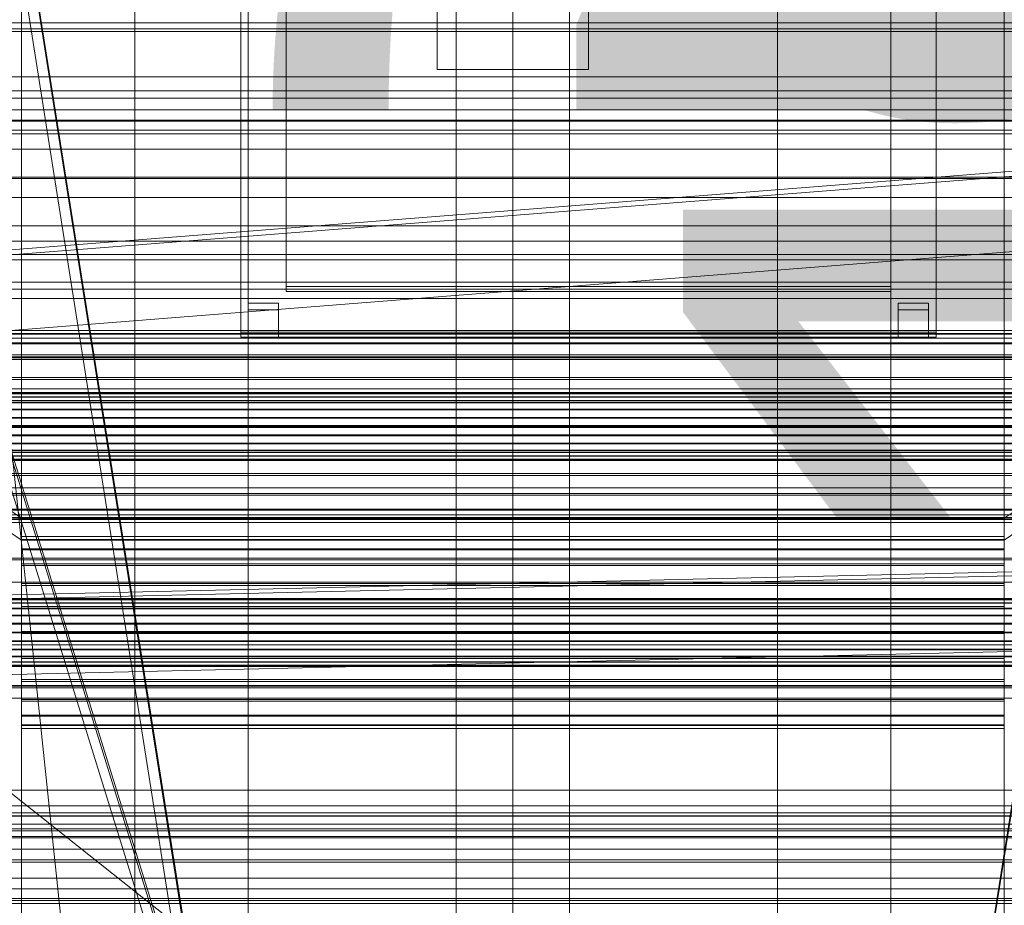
# Model space of a CAD drawing. Header units: millimetres. Extents: x -2233 to 61924, y -68080 to 6847.
# Tile 53 of 256: x -130 to 130, y -35410 to -35176. Entities that reach past the tile are written whole.
import ezdxf

# ---------------------------------------------------------------- set-up
doc = ezdxf.new("R2010")
doc.units = ezdxf.units.MM
for name, color, linetype, lineweight in [('COTAS_O', 1, 'Continuous', 0), ('COTAS_P', 1, 'Continuous', 0), ('frontal_bajante_movil', 7, 'Continuous', 0), ('frontal_briquetadora', 7, 'Continuous', 0), ('frontal_C01', 7, 'Continuous', 0), ('frontal_C02', 7, 'Continuous', 0), ('frontal_C03', 7, 'Continuous', 0), ('frontal_mix-C02', 7, 'Continuous', 0), ('frontal_secador', 7, 'Continuous', 0)]:
    doc.layers.add(name, color=color, linetype=linetype, lineweight=lineweight)
doc.dimstyles.new('R19_100', dxfattribs={"dimtxt": 250, "dimasz": 150, "dimexe": 150, "dimexo": 80, "dimgap": 100, "dimtad": 1, "dimtih": 1, "dimtoh": 1, "dimdsep": 46, "dimcen": 0.09, "dimadec": 0, "dimazin": 0, "dimtfac": 1, "dimtdec": 4, "dimtofl": 0, "dimtmove": 0, "dimatfit": 3, "dimfxl": 1, "dimtolj": 1, "dimtzin": 0, "dimarcsym": 0})

# ---------------------------------------------------------------- blocks, each defined once
blk = doc.blocks.new('DIM_R27_48')
at = {"layer": 'COTAS_P'}
for p, q in [((-1750, -34600), (-1600, -34555)), ((2600, -34600), (2450, -34555)), ((-1750, -35500), (-1750, -34600)), ((-1750, -34600), (2600, -34600)), ((-1750, -34600), (-1600, -34645)), ((2600, -34600), (2450, -34645)), ((2600, -35500), (2600, -34600))]:
    blk.add_line(p, q, dxfattribs=at)
blk.add_text('4350 P', height=250, dxfattribs=at).set_placement((425, -34500))
blk = doc.blocks.new('DIM_R27_50')
at = {"layer": 'COTAS_P'}
for p, q in [((1705.78, -34504.95), (1551.9, -34475.9)), ((-194.22, -34704.95), (1705.78, -34504.95)), ((1705.78, -34504.95), (1561.32, -34565.4)), ((1800, -35400), (1705.78, -34504.95)), ((-194.22, -34704.95), (-49.75, -34644.49)), ((-100, -35600), (-194.22, -34704.95)), ((-194.22, -34704.95), (-40.33, -34734))]:
    blk.add_line(p, q, dxfattribs=at)
blk.add_text('1910.5 P', height=250, rotation=6.009, dxfattribs=at).set_placement((745.32, -34505.49))
blk = doc.blocks.new('DIM_R27_58')
at = {"layer": 'COTAS_O'}
for p, q in [((-1480, -35300), (-1330, -35255)), ((490, -35300), (340, -35255)), ((-1480, -36000), (-1480, -35300)), ((-1480, -35300), (490, -35300)), ((-1480, -35300), (-1330, -35345)), ((490, -35300), (340, -35345)), ((490, -36000), (490, -35300))]:
    blk.add_line(p, q, dxfattribs=at)
blk.add_text('1970 O', height=250, dxfattribs=at).set_placement((-495, -35200))
blk = doc.blocks.new('DIM_R27_60')
at = {"layer": 'COTAS_O'}
for p, q in [((-1400, -35300), (-1250, -35255)), ((1400, -35300), (1250, -35255)), ((-1400, -36000), (-1400, -35300)), ((-1400, -35300), (1400, -35300)), ((-1400, -35300), (-1250, -35345)), ((1400, -35300), (1250, -35345)), ((1400, -36000), (1400, -35300))]:
    blk.add_line(p, q, dxfattribs=at)
blk.add_text('2800 O', height=250, dxfattribs=at).set_placement((0, -35200))
blk = doc.blocks.new('DIM_R27_61')
at = {"layer": 'COTAS_P'}
for p, q in [((-305, -34680), (395, -34680)), ((395, -34680), (350, -34830)), ((395, -36000), (395, -34680)), ((395, -34680), (440, -34830)), ((395, -36000), (350, -35850)), ((395, -36000), (440, -35850)), ((-305, -36000), (395, -36000))]:
    blk.add_line(p, q, dxfattribs=at)
blk.add_text('1320 P', height=250, rotation=90, dxfattribs=at).set_placement((295, -35340))
blk = doc.blocks.new('DIM_R27_62')
at = {"layer": 'COTAS_P'}
for p, q in [((-305, -35300), (-155, -35255)), ((345, -35300), (195, -35255)), ((-305, -36000), (-305, -35300)), ((-305, -35300), (345, -35300)), ((-305, -35300), (-155, -35345)), ((345, -35300), (195, -35345)), ((345, -36000), (345, -35300))]:
    blk.add_line(p, q, dxfattribs=at)
blk.add_text('650 P', height=250, dxfattribs=at).set_placement((20, -35200))

msp = doc.modelspace()

# ---------------------------------------------------------------- linework, layer by layer
at = {"layer": 'frontal_bajante_movil'}
for p, q in [((-82.939, -35460.565), (-170.939, -34903.924)), ((-168, -34903.359), (-80, -35460)), ((-168, -34904.675), (-80, -35461.315)), ((120, -35460), (208, -34903.359)), ((120, -35461.315), (208, -34904.675)), ((-72, -35129.419), (-72, -35258.837)), ((-72, -35260.153), (-72, -35130.734)), ((112, -35258.837), (112, -35129.419)), ((112, -35130.734), (112, -35260.153)), ((-60, -35138.888), (-60, -35246.737)), ((100, -35246.737), (100, -35138.888)), ((-60, -35248.052), (-60, -35140.203)), ((100, -35140.203), (100, -35248.052)), ((-170.939, -35177.54), (-82.939, -35460.565)), ((-80, -35460), (-168, -35176.975)), ((208, -35176.975), (-168, -35176.975)), ((-168, -35178.586), (208, -35178.586)), ((-80, -35461.611), (-168, -35178.586)), ((-60, -35246.737), (100, -35246.737)), ((-60, -35248.052), (-60, -35246.737)), ((100, -35248.052), (-60, -35248.052)), ((100, -35248.052), (100, -35246.737)), ((-70, -35251.165), (-70, -35258.355)), ((-62, -35251.165), (-70, -35251.165)), ((-70, -35252.919), (-70, -35251.165)), ((-62, -35258.355), (-62, -35251.165)), ((-62, -35251.165), (-62, -35252.919)), ((102, -35251.165), (102, -35258.355)), ((110, -35251.165), (102, -35251.165)), ((102, -35252.919), (102, -35251.165)), ((110, -35258.355), (110, -35251.165)), ((110, -35251.165), (110, -35252.919)), ((-70, -35252.919), (-62, -35252.919)), ((-70, -35260.109), (-70, -35252.919)), ((-62, -35252.919), (-62, -35260.109)), ((102, -35252.919), (110, -35252.919)), ((102, -35260.109), (102, -35252.919)), ((110, -35252.919), (110, -35260.109)), ((-72, -35258.837), (112, -35258.837)), ((-72, -35258.837), (-72, -35260.153)), ((-70, -35258.355), (-62, -35258.355)), ((-70, -35258.355), (-70, -35260.109)), ((-62, -35258.355), (-62, -35260.109)), ((102, -35258.355), (110, -35258.355)), ((102, -35258.355), (102, -35260.109)), ((110, -35258.355), (110, -35260.109)), ((112, -35258.837), (112, -35260.153)), ((112, -35260.153), (-72, -35260.153)), ((-62, -35260.109), (-70, -35260.109)), ((110, -35260.109), (102, -35260.109)), ((-305, -35325), (345, -35325)), ((220, -35347.232), (-180, -35347.232)), ((223, -35352.87), (-183, -35352.87)), ((-180, -35352.87), (220, -35352.87)), ((-183, -35355.689), (223, -35355.689)), ((-305, -35380), (345, -35380)), ((-305, -35386), (345, -35386)), ((-305, -35389), (345, -35389)), ((-245, -35389), (285, -35389))]:
    msp.add_line(p, q, dxfattribs=at)
at = {"layer": 'frontal_briquetadora'}
msp.add_line((-674.804, -34950), (340, -35756.525), dxfattribs=at)
at = {"layer": 'frontal_C01'}
for p, q in [((-100, -35386.852), (-100, -34985.956)), ((-70, -34985.956), (-70, -35386.852)), ((-15, -35386.852), (-15, -34985.956)), ((15, -34985.956), (15, -35386.852)), ((70, -35386.852), (70, -34985.956)), ((100, -34985.956), (100, -35386.852)), ((-100, -34991.348), (-100, -35392.244)), ((-70, -35392.244), (-70, -34991.348)), ((-15, -34991.348), (-15, -35392.244)), ((15, -35392.244), (15, -34991.348)), ((70, -34991.348), (70, -35392.244)), ((100, -35392.244), (100, -34991.348)), ((-130, -35308.031), (-130, -35045.418)), ((0, -35308.031), (0, -35045.418)), ((130, -35308.031), (130, -35045.418)), ((-130, -35051.199), (-130, -35313.812)), ((0, -35051.199), (0, -35313.812)), ((130, -35051.199), (130, -35313.812)), ((-100, -35463.692), (-100, -35062.328)), ((-70, -35062.328), (-70, -35463.692)), ((-15, -35463.692), (-15, -35062.328)), ((15, -35062.328), (15, -35463.692)), ((70, -35463.692), (70, -35062.328)), ((100, -35062.328), (100, -35463.692)), ((-100, -35067.72), (-100, -35469.085)), ((-70, -35469.085), (-70, -35067.72)), ((-15, -35067.72), (-15, -35469.085)), ((15, -35469.085), (15, -35067.72)), ((70, -35067.72), (70, -35469.085)), ((100, -35469.085), (100, -35067.72)), ((430, -35205.382), (-430, -35205.382)), ((430, -35210.382), (-430, -35210.382)), ((-130, -35308.031), (-228.298, -35241.719)), ((228.298, -35241.719), (130, -35308.031)), ((-228.298, -35247.5), (-130, -35313.812)), ((130, -35313.812), (228.298, -35247.5)), ((-311.15, -35258.389), (311.15, -35258.389)), ((430, -35260.382), (-430, -35260.382)), ((-311.15, -35259.18), (311.15, -35259.18)), ((-311.15, -35259.328), (311.15, -35259.328)), ((-311.15, -35261.649), (311.15, -35261.649)), ((-311.15, -35261.933), (311.15, -35261.933)), ((430, -35265.382), (-430, -35265.382)), ((-311.15, -35265.626), (311.15, -35265.626)), ((-311.15, -35266.029), (311.15, -35266.029)), ((-311.15, -35270.841), (311.15, -35270.841)), ((-311.15, -35271.334), (311.15, -35271.334)), ((-440, -35274.788), (440, -35274.788)), ((-440, -35275.068), (440, -35275.068)), ((-440, -35275.12), (440, -35275.12)), ((-440, -35275.943), (440, -35275.943)), ((-440, -35276.044), (440, -35276.044)), ((-440, -35277.352), (440, -35277.352)), ((311.15, -35276.939), (-311.15, -35276.939)), ((-440, -35277.495), (440, -35277.495)), ((-440, -35279.2), (440, -35279.2)), ((-440, -35279.374), (440, -35279.374)), ((-311.15, -35277.488), (311.15, -35277.488)), ((440, -35281.36), (-440, -35281.36)), ((-440, -35281.555), (440, -35281.555)), ((-440, -35283.686), (440, -35283.686)), ((-440, -35283.888), (440, -35283.888)), ((-311.15, -35283.503), (311.15, -35283.503)), ((-311.15, -35284.071), (311.15, -35284.071)), ((-440, -35286.019), (440, -35286.019)), ((-440, -35286.213), (440, -35286.213)), ((-440, -35288.199), (440, -35288.199)), ((-440, -35288.374), (440, -35288.374)), ((-440, -35290.079), (440, -35290.079)), ((-440, -35290.222), (440, -35290.222)), ((-311.15, -35290.086), (311.15, -35290.086)), ((-440, -35291.53), (440, -35291.53)), ((-440, -35291.631), (440, -35291.631)), ((-440, -35292.454), (440, -35292.454)), ((-440, -35292.506), (440, -35292.506)), ((-440, -35292.786), (440, -35292.786)), ((-311.15, -35290.635), (311.15, -35290.635)), ((-311.15, -35296.24), (311.15, -35296.24)), ((-311.15, -35296.732), (311.15, -35296.732)), ((-311.15, -35301.545), (311.15, -35301.545)), ((-311.15, -35301.947), (311.15, -35301.947)), ((-311.15, -35305.64), (311.15, -35305.64)), ((-311.15, -35305.925), (311.15, -35305.925)), ((-450, -35307.834), (450, -35307.834)), ((-311.15, -35308.246), (311.15, -35308.246)), ((-311.15, -35308.394), (311.15, -35308.394)), ((-130, -35565.195), (-130, -35308.031)), ((0, -35308.031), (-130, -35308.031)), ((0, -35565.195), (0, -35308.031)), ((130, -35308.031), (0, -35308.031)), ((130, -35565.195), (130, -35308.031)), ((-311.15, -35309.185), (311.15, -35309.185)), ((-130, -35313.812), (-130, -35312.873)), ((-130, -35312.873), (-130, -35313.665)), ((-130, -35312.873), (130, -35312.873)), ((-130, -35313.665), (-130, -35316.133)), ((-130, -35313.665), (130, -35313.665)), ((-130, -35313.812), (-130, -35570.976)), ((-130, -35313.812), (0, -35313.812)), ((-130, -35316.418), (-130, -35313.812)), ((-130, -35313.812), (130, -35313.812)), ((0, -35313.812), (0, -35570.976)), ((0, -35313.812), (130, -35313.812)), ((130, -35313.665), (130, -35312.873)), ((130, -35312.873), (130, -35313.812)), ((130, -35316.133), (130, -35313.665)), ((130, -35313.812), (130, -35570.976)), ((130, -35313.812), (130, -35316.418)), ((-130, -35316.133), (-130, -35320.111)), ((-130, -35316.133), (130, -35316.133)), ((-130, -35320.513), (-130, -35316.418)), ((-130, -35316.418), (130, -35316.418)), ((130, -35320.111), (130, -35316.133)), ((130, -35316.418), (130, -35320.513)), ((450, -35318.618), (-450, -35318.618)), ((-130, -35320.111), (-130, -35325.326)), ((-130, -35320.111), (130, -35320.111)), ((-130, -35325.818), (-130, -35320.513)), ((-130, -35320.513), (130, -35320.513)), ((130, -35325.326), (130, -35320.111)), ((130, -35320.513), (130, -35325.818)), ((-130, -35325.326), (-130, -35331.423)), ((-130, -35325.326), (130, -35325.326)), ((-130, -35331.972), (-130, -35325.818)), ((-130, -35325.818), (130, -35325.818)), ((130, -35331.423), (130, -35325.326)), ((130, -35325.818), (130, -35331.972)), ((-148, -35329.272), (148, -35329.272)), ((-148, -35329.552), (148, -35329.552)), ((-148, -35329.604), (148, -35329.604)), ((-148, -35330.427), (148, -35330.427)), ((-148, -35330.528), (148, -35330.528)), ((-148, -35331.836), (148, -35331.836)), ((-148, -35331.979), (148, -35331.979)), ((-130, -35331.423), (-130, -35337.987)), ((130, -35331.423), (-130, -35331.423)), ((-130, -35338.555), (-130, -35331.972)), ((-130, -35331.972), (130, -35331.972)), ((130, -35337.987), (130, -35331.423)), ((130, -35331.972), (130, -35338.555)), ((-148, -35333.684), (148, -35333.684)), ((-148, -35333.859), (148, -35333.859)), ((148, -35335.845), (-148, -35335.845)), ((-148, -35336.039), (148, -35336.039)), ((-148, -35338.17), (148, -35338.17)), ((-148, -35338.372), (148, -35338.372)), ((-130, -35337.987), (-130, -35344.57)), ((-130, -35337.987), (130, -35337.987)), ((-130, -35345.119), (-130, -35338.555)), ((-130, -35338.555), (130, -35338.555)), ((130, -35344.57), (130, -35337.987)), ((130, -35338.555), (130, -35345.119)), ((450, -35341.538), (-450, -35341.538)), ((-148, -35340.503), (148, -35340.503)), ((-148, -35340.698), (148, -35340.698)), ((-148, -35342.684), (148, -35342.684)), ((-148, -35342.858), (148, -35342.858)), ((-148, -35344.563), (148, -35344.563)), ((-148, -35344.706), (148, -35344.706)), ((-130, -35344.57), (-130, -35350.724)), ((-130, -35344.57), (130, -35344.57)), ((-130, -35351.217), (-130, -35345.119)), ((-130, -35345.119), (130, -35345.119)), ((130, -35350.724), (130, -35344.57)), ((130, -35345.119), (130, -35351.217)), ((-148, -35346.014), (148, -35346.014)), ((-148, -35346.115), (148, -35346.115)), ((-148, -35346.938), (148, -35346.938)), ((-148, -35346.99), (148, -35346.99)), ((-148, -35347.271), (148, -35347.271)), ((-450, -35352.322), (450, -35352.322)), ((-130, -35350.724), (-130, -35356.029)), ((-130, -35350.724), (130, -35350.724)), ((-130, -35356.432), (-130, -35351.217)), ((-130, -35351.217), (130, -35351.217)), ((130, -35356.029), (130, -35350.724)), ((130, -35351.217), (130, -35356.432)), ((-130, -35356.029), (-130, -35360.125)), ((-130, -35356.029), (130, -35356.029)), ((-130, -35360.409), (-130, -35356.432)), ((-130, -35356.432), (130, -35356.432)), ((130, -35360.125), (130, -35356.029)), ((130, -35356.432), (130, -35360.409)), ((-130, -35360.125), (-130, -35362.731)), ((-130, -35360.125), (130, -35360.125)), ((-130, -35362.878), (-130, -35360.409)), ((-130, -35360.409), (130, -35360.409)), ((130, -35362.731), (130, -35360.125)), ((130, -35360.409), (130, -35362.878)), ((-130, -35362.731), (-130, -35363.67)), ((-130, -35362.731), (130, -35362.731)), ((-130, -35363.67), (-130, -35362.878)), ((-130, -35362.878), (130, -35362.878)), ((130, -35363.67), (130, -35362.731)), ((130, -35362.878), (130, -35363.67)), ((-130, -35363.67), (130, -35363.67)), ((-450, -35384.156), (450, -35384.156)), ((-70, -35386.852), (-100, -35386.852)), ((-100, -35386.852), (-100, -35392.244)), ((-70, -35392.244), (-70, -35386.852)), ((15, -35386.852), (-15, -35386.852)), ((-15, -35386.852), (-15, -35392.244)), ((15, -35392.244), (15, -35386.852)), ((100, -35386.852), (70, -35386.852)), ((70, -35386.852), (70, -35392.244)), ((100, -35392.244), (100, -35386.852)), ((450, -35392.244), (-450, -35392.244)), ((-100, -35392.244), (-70, -35392.244)), ((-15, -35392.244), (15, -35392.244)), ((70, -35392.244), (100, -35392.244)), ((-425, -35398.445), (425, -35398.445)), ((425, -35410.001), (-425, -35410.001))]:
    msp.add_line(p, q, dxfattribs=at)
at = {"layer": 'frontal_C02'}
for p, q in [((-130, -35386.887), (-130, -35102.421)), ((0, -35386.887), (0, -35102.421)), ((130, -35386.887), (130, -35102.421)), ((-130, -35108.151), (-130, -35392.618)), ((0, -35108.151), (0, -35392.618)), ((130, -35108.151), (130, -35392.618)), ((-425, -35191.263), (425, -35191.263)), ((425, -35202.717), (-425, -35202.717)), ((425, -35206.404), (-425, -35206.404)), ((-425, -35217.858), (425, -35217.858)), ((-450, -35307.157), (450, -35307.157)), ((450, -35319.079), (-450, -35319.079)), ((450, -35340.567), (-450, -35340.567)), ((-450, -35352.489), (450, -35352.489)), ((-300, -35386.799), (300, -35386.799)), ((-250, -35386.887), (-130, -35386.887)), ((-130, -35386.887), (0, -35386.887)), ((-130, -35392.618), (-130, -35386.887)), ((0, -35386.887), (130, -35386.887)), ((0, -35392.618), (0, -35386.887)), ((130, -35386.887), (250, -35386.887)), ((130, -35392.618), (130, -35386.887)), ((300, -35390.233), (-300, -35390.233)), ((300, -35390.743), (-300, -35390.743)), ((-130, -35392.618), (-250, -35392.618)), ((0, -35392.618), (-130, -35392.618)), ((130, -35392.618), (0, -35392.618)), ((250, -35392.618), (130, -35392.618)), ((-300, -35395.596), (300, -35395.596))]:
    msp.add_line(p, q, dxfattribs=at)
at = {"layer": 'frontal_C03'}
for p, q in [((1250, -35179.274), (-1250, -35179.274)), ((1250, -35196.913), (-1250, -35196.913)), ((1250, -35203.025), (-1250, -35203.025)), ((1250, -35218.172), (-1250, -35218.172)), ((1250, -35223.162), (-1250, -35223.162)), ((-1500, -35230.719), (1500, -35230.719)), ((1250, -35234.784), (-1250, -35234.784)), ((1500, -35239.702), (-1500, -35239.702)), ((1250, -35238.313), (-1250, -35238.313)), ((1250, -35245.619), (-1250, -35245.619)), ((1250, -35247.446), (-1250, -35247.446)), ((1250, -35249.938), (-1250, -35249.938)), ((1500, -35264.825), (-1500, -35264.825)), ((-1500, -35273.808), (1500, -35273.808)), ((1530, -35409.158), (-1530, -35409.158)), ((-1500, -35408.612), (1500, -35408.612))]:
    msp.add_line(p, q, dxfattribs=at)
at = {"layer": 'frontal_mix-C02'}
for p, q in [((-170.074, -35241.303), (169.926, -35214.568)), ((170, -35213.269), (-170, -35240.004)), ((-170, -35241.303), (170, -35214.568)), ((169.926, -35234.568), (-170.074, -35261.303)), ((-170, -35261.303), (170, -35234.568)), ((-170, -35329.168), (170, -35321.395)), ((170, -35322.458), (-170, -35330.23)), ((170.021, -35322.458), (-169.979, -35330.23)), ((170, -35342.458), (-170, -35350.23)), ((-169.979, -35350.23), (170.021, -35342.458))]:
    msp.add_line(p, q, dxfattribs=at)
at = {"layer": 'frontal_secador'}
for p, q in [((-20, -35189.355), (-20, -34929.355)), ((20, -34929.355), (20, -35189.355)), ((-20, -35189.355), (-20, -35161.071)), ((20, -35189.355), (20, -35161.071)), ((20, -35189.355), (-20, -35189.355)), ((-1250, -35195), (1250, -35195)), ((-1250, -35200), (1250, -35200)), ((-1250, -35399), (1250, -35399)), ((-1250, -35403.243), (1250, -35403.243)), ((1250, -35406.071), (-1250, -35406.071))]:
    msp.add_line(p, q, dxfattribs=at)

# ---------------------------------------------------------------- dimensions: what is measured, and where the dimension line sits
at = {"layer": 'COTAS_O'}
for p1, p2, picture, middle in [((-1480, -36000), (490, -36000), 'DIM_R27_58', (-495, -35300)), ((-1400, -36000), (1400, -36000), 'DIM_R27_60', (0, -35300))]:
    dim = msp.add_aligned_dim(p1=p1, p2=p2, distance=700, text='<> O', dimstyle='R19_100', dxfattribs=at)
    dim.commit()
    dim.dimension.update_dxf_attribs({"geometry": picture, "text_midpoint": middle})
at = {"layer": 'COTAS_P'}
for p1, p2, distance, picture, middle in [((-100, -35600), (1800, -35400), 900, 'DIM_R27_50', (755.784, -34604.945)), ((-1750, -35500), (2600, -35500), 900, 'DIM_R27_48', (425, -34600)), ((-305, -36000), (-305, -34680), -700, 'DIM_R27_61', (395, -35340)), ((-305, -36000), (345, -36000), 700, 'DIM_R27_62', (20, -35300))]:
    dim = msp.add_aligned_dim(p1=p1, p2=p2, distance=distance, text='<> P', dimstyle='R19_100', dxfattribs=at)
    dim.commit()
    dim.dimension.update_dxf_attribs({"geometry": picture, "text_midpoint": middle})

doc.saveas('drawing.dxf')
